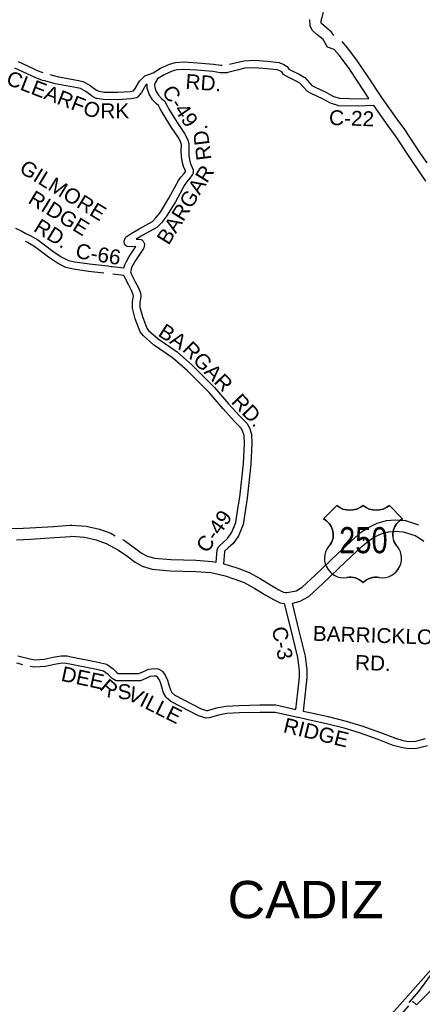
# Model space of a CAD drawing. Header units: feet. Extents: x 2324188 to 2324820, y 186207 to 186678.
# Tile 31 of 41: x 2324528 to 2324571, y 186390 to 186494. Entities that reach past the tile are written whole.
import ezdxf
from ezdxf.enums import TextEntityAlignment as Align

# ---------------------------------------------------------------- set-up
doc = ezdxf.new("R2010")
doc.units = ezdxf.units.FT
doc.header["$MEASUREMENT"] = 0
doc.linetypes.add('CENTERX2', pattern=[4, 2.5, -0.5, 0.5, -0.5])
for name, color, linetype in [('61', 7, 'Continuous'), ('62', 7, 'Continuous'), ('INCORPORATION', 3, 'Continuous'), ('RD_X_Cells', 7, 'Continuous'), ('RT-MKR', 7, 'Continuous'), ('SH_Text', 7, 'Continuous'), ('US-RT', 3, 'Continuous')]:
    doc.layers.add(name, color=color, linetype=linetype)
doc.styles.add('ARIAL', font='arial.ttf')
doc.styles.add('ROAD', font='arial.ttf', dxfattribs={"height": 400})
doc.styles.get("Standard").update_dxf_attribs({"font": 'arial.ttf'})

# ---------------------------------------------------------------- blocks, each defined once
blk = doc.blocks.new('US3')
at = {"layer": '61', "color": 0, "linetype": 'Continuous'}
blk.add_lwpolyline([(-565, 888), (-874, 579), (-874, 579, -0.432186), (-706, -10), (-706, -10, 0.738096), (-328, -790), (-328, -790, -0.260744), (50, -908), (50, -908, -0.243707), (428, -790), (428, -790, 0.738096), (806, -10), (806, -10, -0.432186), (973, 579), (973, 579), (664, 888), (664, 888, -0.346154), (50, 888), (50, 888, -0.346154), (-565, 888)], format="xyb", close=True, dxfattribs=at)
at = {"layer": '61', "color": 0}
blk.add_point((57, 82), dxfattribs=at)
at = {"layer": '62', "color": 0, "linetype": 'Continuous'}
for p, q in [((-565, 888), (-874, 579)), ((973, 579), (664, 888))]:
    blk.add_line(p, q, dxfattribs=at)
for centre, major_axis, start_param, end_param in [((-258, 1278), (0, 497), 2.475104, 3.808081), ((357, 1278), (0, 497), 2.475104, 3.808081), ((-1067, 206), (0, 420), 4.173388, 5.805154), ((1166, 206), (420, 0), 2.048828, 3.680594), ((-397, -341), (453, 0), 2.321367, 4.864724), ((496, -341), (0, 453), 2.989258, 5.532614), ((-245, -1186), (0, 406), 5.470171, 6.49043), ((352, -1213), (0, 430), 6.107976, 7.064164)]:
    blk.add_ellipse(centre, major_axis=major_axis, ratio=1, start_param=start_param, end_param=end_param, dxfattribs=at)

msp = doc.modelspace()

# ---------------------------------------------------------------- linework, layer by layer
at = {"layer": 'INCORPORATION', "linetype": 'CENTERX2'}
msp.add_lwpolyline([(2324567.64, 186388.36), (2324569.7, 186390.7), (2324570.11, 186390.36), (2324572.88, 186393.16)], dxfattribs=at)
at = {"layer": 'RD_X_Cells', "color": 2, "linetype": 'Continuous'}
for points in [[(2324561.39, 186492.14), (2324561.17, 186492.51), (2324560.38, 186493.16), (2324560.1, 186493.42), (2324560.08, 186493.44), (2324560.07, 186493.7), (2324560.31, 186494.59)], [(2324565.09, 186485.55), (2324563.97, 186487.26), (2324562.94, 186488.78), (2324561.97, 186490.09), (2324561.43, 186490.7), (2324560.73, 186490.93), (2324560.27, 186491.73), (2324559.61, 186492.27), (2324559.16, 186492.68), (2324558.91, 186493.14), (2324558.9, 186493.84)], [(2324568.08, 186483.36), (2324566.52, 186485.53), (2324564.94, 186487.91), (2324563.9, 186489.45), (2324562.88, 186490.83), (2324562.28, 186491.51)], [(2324567.13, 186482.67), (2324565.6, 186484.79)], [(2324571.06, 186476.84), (2324570.48, 186477.73), (2324569.47, 186479.22), (2324567.89, 186481.61), (2324567.13, 186482.67)], [(2324571.2, 186478.77), (2324570.45, 186479.87), (2324568.86, 186482.27), (2324568.08, 186483.36)], [(2324520.26, 186442.32), (2324520.79, 186442.04), (2324521.86, 186441.52), (2324523.49, 186440.95), (2324525.33, 186440.53), (2324526.18, 186440.43), (2324528.04, 186440.36), (2324529.46, 186440.44), (2324531.97, 186440.59), (2324533.64, 186440.72), (2324533.87, 186440.74), (2324535.37, 186440.63), (2324536.77, 186440.3), (2324537.96, 186439.87), (2324538.42, 186439.62)], [(2324549.81, 186436.66), (2324550.33, 186436.53), (2324551.41, 186436.18), (2324552.49, 186435.75), (2324553.67, 186435.11), (2324554.87, 186434.39), (2324555.61, 186433.95), (2324556.13, 186433.7), (2324556.34, 186433.66), (2324556.46, 186433.67), (2324556.88, 186433.71), (2324557.43, 186433.84), (2324558.08, 186434.2), (2324559.46, 186435.47), (2324561.83, 186437.75), (2324563.61, 186439.39), (2324564.3, 186440.01), (2324565.06, 186440.49), (2324565.97, 186440.93), (2324566.93, 186441.2), (2324567.86, 186441.29), (2324568.93, 186441.2), (2324570.31, 186440.77)], [(2324528.05, 186439.18), (2324529.53, 186439.27), (2324532.05, 186439.42), (2324533.73, 186439.55), (2324533.87, 186439.56), (2324535.19, 186439.46), (2324536.43, 186439.17), (2324537.48, 186438.8), (2324537.92, 186438.56), (2324538.77, 186438.1), (2324539.63, 186437.5), (2324540.51, 186436.85), (2324541.25, 186436.41), (2324542.32, 186436.09), (2324544.19, 186435.94), (2324546.89, 186435.87), (2324548.46, 186435.74), (2324549.25, 186435.59), (2324550, 186435.4), (2324551.01, 186435.07), (2324551.99, 186434.69), (2324553.09, 186434.09), (2324554.27, 186433.38), (2324555.05, 186432.92), (2324555.77, 186432.56), (2324556.23, 186432.49)], [(2324539.18, 186439.21), (2324539.39, 186439.1), (2324540.32, 186438.45), (2324541.16, 186437.83), (2324541.73, 186437.49), (2324542.54, 186437.25), (2324544.26, 186437.11), (2324546.95, 186437.04), (2324548.61, 186436.9), (2324549.04, 186436.83)], [(2324557.03, 186432.54), (2324557.08, 186432.55), (2324557.86, 186432.74), (2324558.77, 186433.24), (2324560.26, 186434.61), (2324562.64, 186436.89), (2324564.4, 186438.52), (2324565.01, 186439.06), (2324565.63, 186439.46), (2324566.39, 186439.82), (2324567.15, 186440.04), (2324567.87, 186440.11), (2324568.7, 186440.04), (2324569.95, 186439.65), (2324570.4, 186439.37), (2324570.86, 186439.05)], [(2324565.58, 186387.23), (2324571.9, 186394.37)]]:
    msp.add_lwpolyline(points, dxfattribs=at)
at = {"layer": 'RD_X_Cells'}
for points in [[(2324528.21, 186489.42), (2324530.39, 186488.42), (2324530.8, 186488.26)], [(2324532.31, 186487.85), (2324534.55, 186487.43), (2324535.01, 186487.34), (2324535.07, 186487.32), (2324535.78, 186486.92), (2324536.46, 186486.41), (2324536.69, 186486.3), (2324537.27, 186486.22), (2324538.66, 186486.19), (2324540, 186486.27), (2324540.33, 186486.35), (2324540.54, 186486.6), (2324540.99, 186487.36), (2324541.46, 186487.86), (2324541.53, 186487.91), (2324542.42, 186488.25), (2324543.19, 186488.71), (2324544.14, 186489.15), (2324544.77, 186489.33), (2324545.65, 186489.39), (2324547.08, 186489.28), (2324548.77, 186489.14), (2324549.52, 186489.03), (2324549.66, 186489.03), (2324549.66, 186489.03)], [(2324550.44, 186489.13), (2324551.05, 186489.28), (2324551.94, 186489.49), (2324553.07, 186489.55), (2324554.44, 186489.45), (2324555.67, 186489.31), (2324555.72, 186489.29), (2324556.14, 186489.12), (2324556.44, 186488.95), (2324556.51, 186488.89), (2324556.69, 186488.63), (2324557.04, 186488.46), (2324557.75, 186488.1), (2324558.3, 186487.77), (2324558.35, 186487.73), (2324559.1, 186486.91), (2324559.38, 186486.76), (2324560.64, 186486.17), (2324561.36, 186485.76), (2324561.99, 186485.56), (2324563.97, 186485.51), (2324565.09, 186485.55)], [(2324539.39, 186470.66), (2324539.51, 186470.93), (2324539.58, 186471.02), (2324540.09, 186471.36), (2324540.93, 186471.85), (2324542.33, 186472.63), (2324542.71, 186473), (2324543.18, 186473.61), (2324544.07, 186475.08), (2324545.08, 186476.93), (2324545.34, 186477.28), (2324545.67, 186477.65), (2324545.82, 186477.87), (2324545.83, 186477.91), (2324545.81, 186477.96), (2324545.63, 186478.3), (2324545.5, 186478.78), (2324545.39, 186479.45), (2324545.37, 186480.05), (2324545.38, 186480.65), (2324545.32, 186480.94), (2324545.05, 186481.47), (2324544.33, 186482.48), (2324543.4, 186484.02), (2324543.15, 186484.47), (2324542.96, 186484.8), (2324542.76, 186484.98), (2324542.36, 186485.4), (2324541.99, 186485.99), (2324541.81, 186486.52), (2324541.8, 186486.57), (2324541.78, 186487.06), (2324541.62, 186486.89), (2324541.19, 186486.16), (2324540.82, 186485.71), (2324540.75, 186485.66), (2324540.67, 186485.62), (2324540.1, 186485.5), (2324538.67, 186485.41), (2324537.21, 186485.44), (2324536.49, 186485.54), (2324536.44, 186485.55), (2324536.05, 186485.74), (2324535.35, 186486.26), (2324534.77, 186486.59), (2324534.41, 186486.66), (2324532.13, 186487.09), (2324531.04, 186487.4), (2324530.77, 186487.44), (2324530.72, 186487.45), (2324530.08, 186487.7), (2324527.87, 186488.72)], [(2324531.57, 186488.07), (2324532.31, 186487.85)], [(2324563.97, 186484.72), (2324561.88, 186484.78), (2324561.83, 186484.79), (2324561.05, 186485.04), (2324560.28, 186485.48), (2324559.03, 186486.06), (2324558.64, 186486.26), (2324558.59, 186486.31), (2324557.83, 186487.14), (2324557.37, 186487.41), (2324556.69, 186487.76), (2324556.23, 186487.99), (2324556.18, 186488.03), (2324556.13, 186488.07), (2324555.95, 186488.33), (2324555.8, 186488.41), (2324555.49, 186488.54), (2324554.37, 186488.67), (2324553.07, 186488.76), (2324552.05, 186488.71), (2324551.24, 186488.52), (2324550.28, 186488.26), (2324550.24, 186488.25), (2324550.24, 186488.24), (2324550.24, 186488.24), (2324550.19, 186488.24), (2324550.14, 186488.24), (2324550.14, 186488.24), (2324549.92, 186488.23), (2324549.45, 186488.25), (2324548.68, 186488.36), (2324547.02, 186488.5), (2324545.65, 186488.6), (2324544.9, 186488.55), (2324544.41, 186488.41), (2324543.56, 186488.02), (2324542.88, 186487.61), (2324542.64, 186487.2), (2324542.57, 186486.99), (2324542.58, 186486.68), (2324542.7, 186486.33), (2324542.98, 186485.89), (2324543.3, 186485.55), (2324543.55, 186485.33), (2324543.6, 186485.28), (2324543.84, 186484.85), (2324544.07, 186484.41), (2324544.99, 186482.91), (2324545.72, 186481.87), (2324546.06, 186481.21), (2324546.16, 186480.73), (2324546.16, 186480.05), (2324546.17, 186479.52), (2324546.27, 186478.94), (2324546.36, 186478.59), (2324546.52, 186478.3), (2324546.61, 186478.06), (2324546.62, 186477.99), (2324546.63, 186477.92), (2324546.57, 186477.6), (2324546.53, 186477.52), (2324546.28, 186477.16), (2324545.94, 186476.79), (2324545.74, 186476.51), (2324544.75, 186474.69), (2324543.83, 186473.17), (2324543.29, 186472.48), (2324542.8, 186472), (2324541.32, 186471.17), (2324540.63, 186470.76), (2324540.85, 186470.78), (2324541.14, 186470.73), (2324541.22, 186470.69), (2324541.29, 186470.64), (2324541.35, 186470.57), (2324541.47, 186470.36), (2324541.49, 186470.28), (2324541.49, 186470.19), (2324541.43, 186469.87), (2324541.4, 186469.8), (2324541.06, 186469.26), (2324540.56, 186468.53), (2324540.29, 186468.05), (2324540.15, 186467.78), (2324540.05, 186467.43), (2324540.03, 186467.33), (2324540.13, 186467.06), (2324540.53, 186466.29), (2324540.88, 186465.64), (2324541.08, 186465.12), (2324541.13, 186464.78), (2324541.13, 186464.72), (2324541.01, 186464.15), (2324541.02, 186463.62), (2324541.28, 186462.64), (2324541.76, 186461.41), (2324541.93, 186461.16), (2324542.94, 186460.29), (2324544.93, 186458.93)], [(2324565.6, 186484.79), (2324563.97, 186484.72)], [(2324527.96, 186471.92), (2324528.6, 186471.59), (2324529.02, 186471.36), (2324529.56, 186471.12), (2324530.3, 186470.69), (2324531, 186470.17), (2324531.86, 186469.52), (2324532.75, 186468.91), (2324533.51, 186468.54), (2324534.18, 186468.38), (2324535.73, 186468.16), (2324537.64, 186467.95), (2324538, 186467.9), (2324538.02, 186467.9), (2324538.03, 186467.9), (2324538.07, 186467.89), (2324538.11, 186467.89), (2324539.32, 186467.74), (2324539.42, 186468.07), (2324539.6, 186468.42), (2324539.89, 186468.94), (2324540.41, 186469.7), (2324540.59, 186469.98), (2324540.27, 186469.96), (2324539.71, 186470), (2324539.61, 186470.03), (2324539.52, 186470.09), (2324539.46, 186470.17), (2324539.41, 186470.27), (2324539.37, 186470.5), (2324539.37, 186470.58), (2324539.39, 186470.66)], [(2324529.17, 186470.44), (2324529, 186470.51), (2324528.99, 186470.51)], [(2324531.4, 186468.88), (2324530.53, 186469.54), (2324529.86, 186470.04), (2324529.2, 186470.42), (2324529.17, 186470.44)], [(2324537.22, 186467.21), (2324535.63, 186467.38), (2324534.04, 186467.61), (2324533.25, 186467.8), (2324532.36, 186468.24), (2324531.4, 186468.88)], [(2324549.04, 186436.83), (2324549.13, 186438.09), (2324549.15, 186438.17), (2324549.32, 186438.49), (2324549.37, 186438.55), (2324549.78, 186438.91), (2324550.22, 186439.32), (2324550.68, 186439.98), (2324551.11, 186441.01), (2324551.32, 186442.43), (2324551.32, 186442.43), (2324551.51, 186443.68), (2324551.91, 186447.18), (2324552.01, 186449.3), (2324551.97, 186450.14), (2324551.82, 186450.63), (2324551.63, 186450.96), (2324550.95, 186451.63), (2324549.76, 186452.94), (2324548.29, 186454.66), (2324546.01, 186456.94), (2324544.45, 186458.31), (2324542.46, 186459.67), (2324541.35, 186460.63), (2324541.06, 186461.03), (2324540.53, 186462.4), (2324540.23, 186463.51), (2324540.23, 186464.23), (2324540.34, 186464.78), (2324540.32, 186464.92), (2324540.17, 186465.3), (2324539.84, 186465.93), (2324539.42, 186466.74), (2324539.34, 186466.95), (2324538.16, 186467.09)], [(2324544.93, 186458.93), (2324546.54, 186457.51), (2324548.86, 186455.19), (2324550.34, 186453.46), (2324551.51, 186452.17), (2324552.25, 186451.44), (2324552.54, 186450.95), (2324552.75, 186450.27), (2324552.79, 186449.29), (2324552.69, 186447.12), (2324552.28, 186443.57), (2324552.11, 186442.42), (2324552.11, 186442.42), (2324551.87, 186440.8), (2324551.38, 186439.6), (2324550.82, 186438.8), (2324550.31, 186438.33), (2324549.96, 186438.03), (2324549.9, 186437.91), (2324549.81, 186436.66)], [(2324528.19, 186427), (2324529.03, 186426.8), (2324529.21, 186426.74), (2324529.24, 186426.73), (2324529.25, 186426.73), (2324529.27, 186426.72), (2324529.62, 186426.65), (2324530.01, 186426.59), (2324530.97, 186426.65), (2324531.89, 186426.87), (2324532.75, 186427.01), (2324533.37, 186426.99), (2324533.8, 186426.89), (2324536.63, 186426.34), (2324537.52, 186426.12), (2324537.59, 186426.09), (2324538.21, 186425.62), (2324538.58, 186425.25), (2324538.73, 186425.16), (2324540.14, 186425.16), (2324540.9, 186425.16), (2324541.32, 186425.33), (2324541.87, 186425.58), (2324541.93, 186425.59), (2324542.52, 186425.67), (2324542.93, 186425.62), (2324543, 186425.6), (2324543.38, 186425.38), (2324543.44, 186425.33), (2324543.69, 186424.98), (2324543.91, 186424.46), (2324544.07, 186423.95), (2324544.22, 186423.43), (2324544.38, 186423.16), (2324544.7, 186422.87), (2324547.47, 186421.42), (2324548.01, 186421.26), (2324548.16, 186421.27), (2324548.72, 186421.42), (2324549.09, 186421.53), (2324550.07, 186421.73), (2324551.45, 186421.8), (2324553.64, 186421.84), (2324555.32, 186421.84), (2324557.41, 186421.37), (2324557.62, 186423.17), (2324557.78, 186424.76), (2324557.8, 186425.46), (2324557.61, 186426.81), (2324556.8, 186430.14), (2324556.23, 186432.49)], [(2324557.03, 186432.54), (2324557.56, 186430.33), (2324558.38, 186426.96), (2324558.58, 186425.5), (2324558.56, 186424.71), (2324558.4, 186423.09), (2324558.18, 186421.2), (2324558.89, 186421.04), (2324560.8, 186420.62), (2324562.7, 186420.15), (2324564.36, 186419.66), (2324566.32, 186418.95), (2324567.89, 186418.34), (2324568.66, 186418.12), (2324569.28, 186418.02), (2324570.01, 186418.05), (2324571.04, 186418.32)], [(2324528.71, 186426.07), (2324528.08, 186426.22)], [(2324557.65, 186420.51), (2324557.63, 186420.52), (2324555.23, 186421.06), (2324553.65, 186421.06), (2324551.48, 186421.02), (2324550.17, 186420.95), (2324549.28, 186420.77), (2324548.93, 186420.67), (2324548.3, 186420.5), (2324547.96, 186420.47), (2324547.89, 186420.48), (2324547.17, 186420.69), (2324544.26, 186422.22), (2324543.79, 186422.63), (2324543.75, 186422.68), (2324543.49, 186423.13), (2324543.32, 186423.73), (2324543.18, 186424.19), (2324543.01, 186424.6), (2324542.88, 186424.77), (2324542.72, 186424.86), (2324542.53, 186424.88), (2324542.11, 186424.83), (2324541.63, 186424.61), (2324541.09, 186424.39), (2324541.01, 186424.37), (2324540.14, 186424.38), (2324538.57, 186424.37), (2324538.47, 186424.4), (2324538.1, 186424.62), (2324537.7, 186425.03), (2324537.21, 186425.39), (2324536.46, 186425.58), (2324533.64, 186426.12), (2324533.27, 186426.21), (2324532.8, 186426.22), (2324532.04, 186426.1), (2324531.09, 186425.88), (2324529.97, 186425.8), (2324529.48, 186425.88)], [(2324571.24, 186417.56), (2324570.12, 186417.27), (2324569.23, 186417.23), (2324568.49, 186417.36), (2324567.64, 186417.6), (2324566.05, 186418.22), (2324564.11, 186418.92), (2324562.5, 186419.4), (2324560.62, 186419.86), (2324558.72, 186420.28), (2324557.69, 186420.51), (2324557.68, 186420.51), (2324557.65, 186420.51)]]:
    msp.add_lwpolyline(points, dxfattribs=at)
at = {"layer": 'US-RT'}
msp.add_lwpolyline([(2324569.34, 186390.59), (2324570.35, 186391.73), (2324571.94, 186393.95), (2324572.13, 186394.21)], dxfattribs=at)

# ---------------------------------------------------------------- block references
at = {"layer": 'RT-MKR', "xscale": 0.004501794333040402, "yscale": 0.004501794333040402, "zscale": 0.00391459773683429}
msp.add_blockref('US3', (2324564.25, 186438.78), dxfattribs=at)

# ---------------------------------------------------------------- texts
at = {"layer": 'RD_X_Cells', "style": 'ROAD'}
for s, height, rotation, p in [('CLEARFO', 1.566, 338.9196, (2324526.85, 186487.07)), ('RD.', 1.566, 355.8149, (2324545.77, 186486.56)), ('C-49', 1.566, 304.5084, (2324543.26, 186486.26)), ('C-22', 1.566, 358.2098, (2324560.88, 186482.76)), ('RD.', 1.566, 97.2533, (2324548.55, 186479.14)), ('GILMORE', 1.566, 328.6206, (2324528.23, 186477.86)), ('BARGAR', 1.566, 58.2012, (2324544.03, 186470.05)), ('RIDGE', 1.566, 328.6206, (2324529.15, 186474.63)), ('RD.', 1.566, 328.6206, (2324529.74, 186471.67)), ('C-66', 1.566, 350.8116, (2324534.19, 186468.8)), ('BA', 1.566, 326.6898, (2324542.82, 186460.68)), ('RGAR', 1.566, 314.5305, (2324545.38, 186459.09)), ('RD.', 1.566, 313.6884, (2324550.54, 186453.62)), ('C-49', 1.566, 55.1192, (2324548.09, 186437.7)), ('C-3', 1.566, 282.0117, (2324554.87, 186429.9)), ('BARRICKLOW', 1.566, 358.1622, (2324559.18, 186428.59)), ('RD.', 1.566, 358.1622, (2324563.61, 186425.53)), ('DEE', 1.566, 347.9049, (2324532.65, 186424.4)), ('R', 1.57, 319.3393, (2324536.69, 186423.53)), ('S', 1.57, 0.379, (2324538.68, 186422.44)), ('VILLE', 1.566, 333.4347, (2324539.58, 186422.46)), ('RIDGE', 1.566, 346.3159, (2324556, 186419))]:
    msp.add_text(s, height=height, rotation=rotation, dxfattribs=at).set_placement(p)
msp.add_text('RK', height=1.566, dxfattribs=at).set_placement((2324536.86, 186483.46))
at = {"layer": 'RT-MKR', "style": 'ARIAL', "width": 0.8}
msp.add_text('250', height=2.74, dxfattribs=at).set_placement((2324564.51, 186439.15), align=Align.MIDDLE)
at = {"layer": 'SH_Text', "insert": (2324550.24, 186403.36), "char_height": 3.915, "attachment_point": 1}
msp.add_mtext_dynamic_manual_height_columns('CADIZ', width=20.8663, gutter_width=0.00274, heights=[7.6], dxfattribs=at)

doc.saveas('drawing.dxf')
